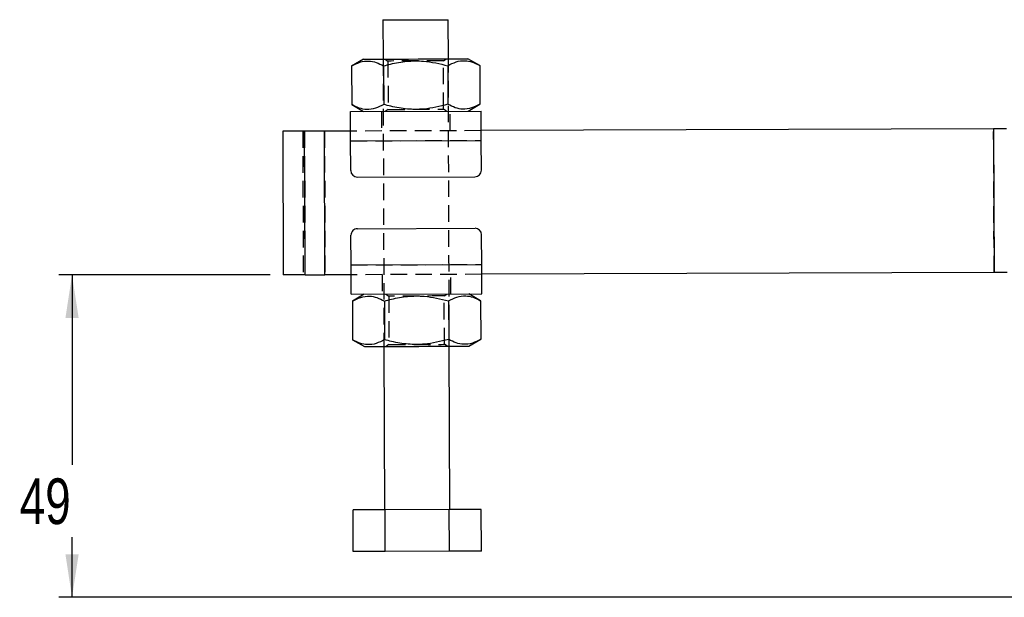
# Model space of a CAD drawing. Extents: x 65 to 748, y 47 to 563.
# Tile 15 of 25: x 126 to 277, y 234 to 322. Entities that reach past the tile are written whole.
import ezdxf

# ---------------------------------------------------------------- set-up
doc = ezdxf.new("R2010")
doc.units = 0
doc.header["$LTSCALE"] = 2
doc.linetypes.add('HIDDEN', pattern=[1.905, 1.27, -0.635])
doc.layers.get('0').update_dxf_attribs({"linetype": 'CONTINUOUS'})
doc.styles.add('SLDTEXTSTYLE0', font='TXT', dxfattribs={"width": 0.75})
doc.dimstyles.new('SLDDIMSTYLE1', dxfattribs={"dimtxt": 7, "dimasz": 6.604, "dimexe": 0, "dimexo": 0.0625, "dimgap": 1.75, "dimtad": 0, "dimtih": 1, "dimtoh": 1, "dimdec": 0, "dimrnd": 1e-09, "dimzin": 12, "dimtxsty": 'SLDTEXTSTYLE0', "dimsah": 1, "dimcen": 0.09, "dimazin": 3, "dimtfac": 1, "dimtofl": 0, "dimtmove": 0, "dimatfit": 3, "dimtolj": 1, "dimtzin": 12})

# ---------------------------------------------------------------- blocks, each defined once
blk = doc.blocks.new('_D_1')
at = {"color": 179, "linetype": 'CONTINUOUS'}
for p, q in [((164.19, 283.02), (131.84, 283.02)), ((133.84, 283.02), (133.84, 253.96)), ((133.84, 233.66), (133.84, 242.85)), ((309.53, 233.66), (131.84, 233.66))]:
    blk.add_line(p, q, dxfattribs=at)
for points in [[(133.84, 283.02), (132.83, 276.41), (134.86, 276.41)], [(133.84, 233.66), (134.86, 240.26), (132.83, 240.26)]]:
    blk.add_solid(points, dxfattribs=at)
at = {"color": 179, "linetype": 'CONTINUOUS', "insert": (125.83, 251.87, 0.1), "char_height": 7, "attachment_point": 1, "style": 'SLDTEXTSTYLE0'}
blk.add_mtext('49', dxfattribs=at)

msp = doc.modelspace()

# ---------------------------------------------------------------- linework, layer by layer
at = {"color": 7, "linetype": 'CONTINUOUS'}
for p, q in [((181.437953, 322.066504), (181.45807, 316.066539)), ((191.458, 316.100066), (191.437884, 322.100032)), ((178.458078, 316.05648), (176.646649, 315.002536)), ((196.27644, 315.068351), (194.457992, 316.110125)), ((176.646649, 315.002536), (176.666437, 309.098299)), ((181.554093, 315.018989), (181.573896, 309.114752)), ((191.368996, 315.051896), (191.3888, 309.14766)), ((196.27644, 315.068351), (196.296244, 309.164113)), ((176.666437, 309.098299), (178.484901, 308.056525)), ((194.484814, 308.110169), (196.296244, 309.164113)), ((176.484911, 308.049819), (196.484803, 308.116875)), ((169.438987, 305.026179), (166.115447, 305.015035)), ((166.115447, 305.015035), (166.189207, 283.01516)), ((169.512747, 283.026302), (169.438987, 305.026179)), ((176.49497, 305.049836), (172.498627, 305.036437)), ((172.572388, 283.036561), (172.498627, 305.036437)), ((274.950324, 305.379937), (196.494861, 305.116892)), ((274.950324, 305.379937), (275.024085, 283.380061)), ((176.500006, 303.549845), (196.499883, 303.6169)), ((176.51525, 298.99987), (176.500006, 303.549845)), ((196.515142, 299.066926), (196.499883, 303.6169)), ((177.518605, 298.003228), (195.518507, 298.063578)), ((177.545084, 290.103272), (195.544987, 290.163623)), ((176.563709, 284.549951), (176.54845, 289.099926)), ((196.563585, 284.617007), (196.548341, 289.166981)), ((176.563709, 284.549951), (196.563585, 284.617007)), ((169.512747, 283.026302), (166.189207, 283.01516)), ((176.56873, 283.04996), (172.572388, 283.036561)), ((275.024085, 283.380061), (196.568622, 283.117016)), ((176.578789, 280.049976), (196.57868, 280.117033)), ((178.578778, 280.056681), (176.767348, 279.002739)), ((176.767348, 279.002739), (176.787137, 273.0985)), ((181.674792, 279.019192), (181.694596, 273.114955)), ((191.489695, 279.052099), (191.509499, 273.147862)), ((196.397154, 279.068554), (194.578691, 280.110327)), ((196.397154, 279.068554), (196.416943, 273.164315)), ((176.787137, 273.0985), (178.6056, 272.056727)), ((194.605513, 272.110371), (196.416943, 273.164315)), ((181.605591, 272.066785), (181.68941, 247.066924)), ((191.689341, 247.100456), (191.605522, 272.100312)), ((181.781931, 247.067237), (176.874472, 247.050783)), ((176.89593, 240.650819), (176.874472, 247.050783)), ((191.59682, 247.100143), (181.781931, 247.067237)), ((181.803389, 240.66727), (181.781931, 247.067237)), ((196.504279, 247.116597), (191.59682, 247.100143)), ((191.618277, 240.70018), (191.59682, 247.100143)), ((196.525736, 240.716634), (196.504279, 247.116597)), ((181.803389, 240.66727), (176.89593, 240.650819)), ((191.618277, 240.70018), (181.803389, 240.66727)), ((196.525736, 240.716634), (191.618277, 240.70018))]:
    msp.add_line(p, q, dxfattribs=at)
at = {"color": 7, "linetype": 'HIDDEN'}
for p, q in [((181.45807, 316.066539), (181.605591, 272.066785)), ((181.784792, 316.067634), (182.209058, 315.772684)), ((182.209058, 315.772684), (182.233884, 308.365467)), ((190.709009, 315.801183), (191.131263, 316.098971)), ((190.733834, 308.393965), (190.709009, 315.801183)), ((191.605522, 272.100312), (191.458, 316.100066)), ((181.23488, 308.065745), (181.244938, 305.065762)), ((182.233884, 308.365467), (181.811615, 308.067678)), ((191.158085, 308.099015), (190.733834, 308.393965)), ((191.744893, 305.100966), (191.734834, 308.100949)), ((169.168665, 305.025272), (169.242426, 283.025396)), ((169.438987, 305.026179), (169.512747, 283.026302)), ((172.492205, 305.036416), (172.565966, 283.036539)), ((172.498627, 305.036437), (172.572388, 283.036561)), ((196.494861, 305.116892), (176.49497, 305.049836)), ((275.024085, 283.380061), (274.950324, 305.379937)), ((275.028272, 283.380075), (274.954511, 305.379951)), ((176.500006, 303.549845), (196.499883, 303.6169)), ((176.563709, 284.549951), (196.563585, 284.617007)), ((196.568622, 283.117016), (176.56873, 283.04996)), ((181.318699, 283.065885), (181.328757, 280.065901)), ((191.828712, 280.101107), (191.818653, 283.101089)), ((181.905507, 280.067837), (182.329758, 279.772885)), ((182.329758, 279.772885), (182.354583, 272.365669)), ((190.829708, 279.801385), (191.251977, 280.099172)), ((190.854533, 272.394167), (190.829708, 279.801385)), ((182.354583, 272.365669), (181.932329, 272.06788)), ((191.278799, 272.099217), (190.854533, 272.394167))]:
    msp.add_line(p, q, dxfattribs=at)
at = {"color": 7, "linetype": 'CONTINUOUS', "flags": 128}
for points in [[(181.437953, 322.066504), (181.563302, 322.066925), (181.933104, 322.068164), (182.528778, 322.070163), (183.320491, 322.072817), (184.268518, 322.075995), (185.325323, 322.079537), (186.437918, 322.083268)], [(186.437918, 322.083268), (187.550514, 322.086999), (188.607319, 322.090542), (189.555346, 322.093719), (190.347059, 322.096376), (190.942733, 322.098372), (191.312535, 322.099611), (191.437884, 322.100032)], [(178.458078, 316.05648), (178.586646, 316.056911), (178.968205, 316.05819), (179.590477, 316.060277), (180.433496, 316.063102), (181.47014, 316.066578), (182.667105, 316.070592), (183.985918, 316.075014), (185.384168, 316.079702), (186.816944, 316.084506), (188.238187, 316.08927), (189.60221, 316.093843), (190.865188, 316.098079), (191.9865, 316.101838), (192.930131, 316.105002), (193.665742, 316.107469), (194.169699, 316.109158), (194.42579, 316.110017), (194.457992, 316.110125)], [(176.500006, 303.549845), (176.497056, 304.427746), (176.494225, 305.27191), (176.491617, 306.049896), (176.489337, 306.731807), (176.487459, 307.291437), (176.486059, 307.707279), (176.485209, 307.963353), (176.484911, 308.049819)], [(196.499883, 303.6169), (196.496947, 304.494802), (196.494116, 305.338966), (196.491508, 306.116952), (196.489214, 306.798863), (196.487336, 307.358492), (196.48595, 307.774335), (196.485086, 308.030409), (196.484803, 308.116875)], [(172.498627, 305.036437), (172.083779, 305.035046), (171.672075, 305.033666), (171.266659, 305.032307), (170.870631, 305.030979), (170.486985, 305.029692), (170.118644, 305.028458), (169.768422, 305.027283), (169.438987, 305.026179)], [(276.942643, 305.386617), (276.706493, 305.385826), (276.465228, 305.385017), (276.219546, 305.384193), (275.970167, 305.383357), (275.717816, 305.382511), (275.46323, 305.381657), (275.207153, 305.380798), (274.950324, 305.379937)], [(176.578789, 280.049976), (176.578506, 280.136442), (176.577641, 280.392516), (176.576256, 280.808359), (176.574378, 281.367989), (176.572083, 282.0499), (176.569475, 282.827886), (176.566644, 283.67205), (176.563709, 284.549951)], [(196.57868, 280.117033), (196.578382, 280.203499), (196.577533, 280.459571), (196.576132, 280.875414), (196.574255, 281.435044), (196.571975, 282.116955), (196.569367, 282.894941), (196.566536, 283.739106), (196.563585, 284.617007)], [(169.512747, 283.026302), (169.842182, 283.027407), (170.192404, 283.028581), (170.560746, 283.029816), (170.944391, 283.031102), (171.34042, 283.03243), (171.745835, 283.033789), (172.15754, 283.03517), (172.572388, 283.036561)], [(277.016404, 283.386741), (276.780254, 283.385949), (276.538985, 283.38514), (276.293306, 283.384316), (276.043928, 283.38348), (275.791577, 283.382634), (275.53699, 283.38178), (275.280914, 283.380922), (275.024085, 283.380061)], [(178.6056, 272.056727), (178.734167, 272.057159), (179.115726, 272.058437), (179.737999, 272.060525), (180.581017, 272.06335), (181.617661, 272.066826), (182.814627, 272.07084), (184.133439, 272.07526), (185.531689, 272.079948), (186.964481, 272.084752), (188.385709, 272.089518), (189.749746, 272.094091), (191.012709, 272.098325), (192.134021, 272.102086), (193.077652, 272.105249), (193.813263, 272.107715), (194.31722, 272.109404), (194.573312, 272.110263), (194.605513, 272.110371)]]:
    msp.add_lwpolyline(points, dxfattribs=at)
at = {"color": 7, "linetype": 'HIDDEN', "flags": 128}
for points in [[(190.709009, 315.801183), (190.585508, 315.800767), (190.222188, 315.799549), (189.640178, 315.797599), (188.87329, 315.795027), (187.966092, 315.791985), (186.971306, 315.788651), (185.946746, 315.785216), (184.95196, 315.78188), (184.044762, 315.778838), (183.277874, 315.776268), (182.695864, 315.774316), (182.332544, 315.773098), (182.209058, 315.772684)], [(182.233884, 308.365467), (182.357385, 308.365881), (182.72069, 308.367099), (183.302714, 308.369051), (184.069602, 308.371622), (184.9768, 308.374664), (185.971587, 308.377999), (186.996146, 308.381433), (187.990932, 308.384769), (188.89813, 308.387811), (189.665018, 308.390382), (190.247028, 308.392334), (190.610348, 308.393552), (190.733834, 308.393965)], [(190.829708, 279.801385), (190.706207, 279.80097), (190.342902, 279.799752), (189.760877, 279.797802), (188.993989, 279.795229), (188.086792, 279.792188), (187.092005, 279.788853), (186.067446, 279.785417), (185.072659, 279.782083), (184.165462, 279.779041), (183.398573, 279.776469), (182.816564, 279.774519), (182.453244, 279.7733), (182.329758, 279.772885)], [(182.354583, 272.365669), (182.478084, 272.366084), (182.841389, 272.367302), (183.423414, 272.369252), (184.190302, 272.371825), (185.097499, 272.374866), (186.092286, 272.378201), (187.116845, 272.381635), (188.111632, 272.384971), (189.018829, 272.388013), (189.785718, 272.390583), (190.367727, 272.392535), (190.731047, 272.393754), (190.854533, 272.394167)]]:
    msp.add_lwpolyline(points, dxfattribs=at)
at = {"color": 7, "linetype": 'CONTINUOUS'}
for centre, start, end in [((177.51525, 299.003223), 180.19210074, 270.19210074), ((195.515149, 299.063573), 270.19210074, 0.19210074), ((177.548442, 289.103278), 90.19210074, 180.19210074), ((195.548341, 289.163629), 0.19210074, 90.19210074)]:
    msp.add_arc(centre, 1, start, end, dxfattribs=at)
for points, knots in [([(176.646649, 315.002536), (177.071845, 315.22324), (177.931459, 315.669435), (179.206746, 315.835888), (180.427156, 315.601935), (181.176159, 315.214488), (181.554093, 315.018989)], [0, 0, 0, 0, 0.2646049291, 0.5349476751, 0.765343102, 1, 1, 1, 1]), ([(181.554093, 315.018989), (181.909942, 315.118008), (183.070172, 315.440855), (185.105174, 315.794439), (188.075187, 315.843863), (190.139608, 315.347492), (191.368996, 315.051896)], [0, 0, 0, 0, 0.1113113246, 0.3629258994, 0.6206147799, 1, 1, 1, 1]), ([(191.368996, 315.051896), (191.794193, 315.272602), (192.653806, 315.718798), (193.929093, 315.885247), (195.149503, 315.651298), (195.898507, 315.26385), (196.27644, 315.068351)], [0, 0, 0, 0, 0.26460502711, 0.5349477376, 0.76534312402, 1, 1, 1, 1]), ([(181.573896, 309.114752), (181.1487, 308.894047), (180.289086, 308.447852), (179.013798, 308.281401), (177.793391, 308.515353), (177.044377, 308.9028), (176.666437, 309.098299)], [0, 0, 0, 0, 0.2646048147, 0.5349473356, 0.7653425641, 1, 1, 1, 1]), ([(191.3888, 309.14766), (190.161417, 308.843801), (188.121167, 308.338705), (185.151841, 308.360973), (183.11335, 308.697485), (181.930395, 309.018124), (181.573896, 309.114752)], [0, 0, 0, 0, 0.3793846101, 0.6306424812, 0.8886893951, 1, 1, 1, 1]), ([(196.296244, 309.164113), (195.871047, 308.943408), (195.011433, 308.497213), (193.736146, 308.330762), (192.515736, 308.564713), (191.766733, 308.952161), (191.3888, 309.14766)], [0, 0, 0, 0, 0.2646049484, 0.5349476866, 0.7653431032, 1, 1, 1, 1]), ([(176.767348, 279.002739), (177.192545, 279.223443), (178.052158, 279.669638), (179.327445, 279.836088), (180.547856, 279.602138), (181.296859, 279.214691), (181.674792, 279.019192)], [0, 0, 0, 0, 0.2646049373, 0.5349476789, 0.7653430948, 1, 1, 1, 1]), ([(181.674792, 279.019192), (182.030641, 279.118211), (183.190871, 279.441058), (185.225874, 279.794638), (188.195886, 279.844067), (190.260308, 279.347695), (191.489695, 279.052099)], [0, 0, 0, 0, 0.111311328, 0.3629258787, 0.6206147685, 1, 1, 1, 1]), ([(191.489695, 279.052099), (191.914892, 279.272803), (192.774505, 279.718998), (194.049793, 279.88545), (195.270201, 279.6515), (196.019215, 279.264053), (196.397154, 279.068554)], [0, 0, 0, 0, 0.2646048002, 0.5349473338, 0.7653425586, 1, 1, 1, 1]), ([(181.694596, 273.114955), (181.269399, 272.89425), (180.409786, 272.448053), (179.134498, 272.281604), (177.91409, 272.515554), (177.165076, 272.903001), (176.787137, 273.0985)], [0, 0, 0, 0, 0.264604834, 0.5349473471, 0.7653425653, 1, 1, 1, 1]), ([(191.509499, 273.147862), (190.282117, 272.844004), (188.241867, 272.338907), (185.27254, 272.361175), (183.234049, 272.697686), (182.051094, 273.018326), (181.694596, 273.114955)], [0, 0, 0, 0, 0.3793846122, 0.6306424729, 0.8886893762, 1, 1, 1, 1]), ([(196.416943, 273.164315), (195.991746, 272.943611), (195.132133, 272.497417), (193.856846, 272.330963), (192.636436, 272.564916), (191.887432, 272.952363), (191.509499, 273.147862)], [0, 0, 0, 0, 0.2646049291, 0.5349476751, 0.765343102, 1, 1, 1, 1])]:
    msp.add_open_spline(points, degree=3, knots=knots, dxfattribs=at)

# ---------------------------------------------------------------- dimensions: what is measured, and where the dimension line sits
at = {"color": 179, "linetype": 'CONTINUOUS'}
dim = msp.add_linear_dim(base=(133.844711, 283.015159), p1=(311.530846, 233.660047), p2=(166.189204, 283.015159), angle=90, dimstyle='SLDDIMSTYLE1', dxfattribs=at)
dim.commit()
dim.dimension.update_dxf_attribs({"geometry": '_D_1', "text_midpoint": (133.844711, 248.406701), "dimtype": 160})

doc.saveas('drawing.dxf')
